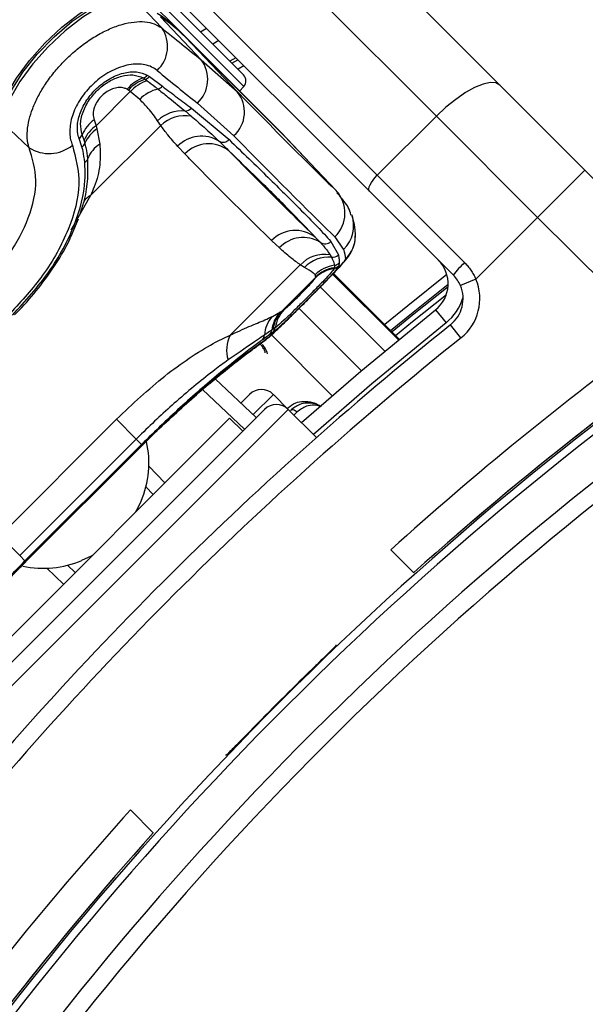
# Model space of a CAD drawing. Header units: millimetres. Extents: x 20 to 22981, y 40 to 19992.
# Tile 68 of 120: x 6656 to 6723, y 14752 to 14869. Entities that reach past the tile are written whole.
import ezdxf

# ---------------------------------------------------------------- set-up
doc = ezdxf.new("R2010")
doc.units = ezdxf.units.MM
doc.header["$LTSCALE"] = 2
doc.layers.add('COMPONENT_GEOMETRY', color=7, linetype='Continuous')
doc.styles.add('SLDTEXTSTYLE0', font='TXT', dxfattribs={"width": 0.75})
doc.dimstyles.new('SLDDIMSTYLE0', dxfattribs={"dimtxt": 100, "dimasz": 6.604, "dimexe": 0, "dimexo": 0.0625, "dimgap": 25, "dimtad": 0, "dimtih": 1, "dimtoh": 1, "dimdec": 0, "dimrnd": 1e-09, "dimzin": 12, "dimdsep": 46, "dimtxsty": 'SLDTEXTSTYLE0', "dimsah": 1, "dimcen": 0.09, "dimadec": 0, "dimazin": 3, "dimtfac": 1, "dimtdec": 0, "dimtofl": 0, "dimtmove": 0, "dimatfit": 3, "dimfxl": 1, "dimfrac": 2, "dimtolj": 1, "dimtzin": 12, "dimarcsym": 0})

# ---------------------------------------------------------------- blocks, each defined once
blk = doc.blocks.new('_D_3')
at = {"layer": 'COMPONENT_GEOMETRY', "color": 7}
for p, q in [((7626.61, 16889.95), (7596.14, 16889.95)), ((7596.14, 16889.95), (7596.14, 16731.2)), ((7993.13, 16889.95), (8023.6, 16889.95)), ((8023.6, 16889.95), (8023.6, 16731.2)), ((6620.49, 11970.81), (6620.49, 16752.27)), ((6938.09, 11970.81), (6938.09, 16752.27)), ((6620.49, 16745.92), (6938.09, 16745.92)), ((6938.09, 16745.92), (7543.59, 16745.92)), ((7596.14, 16731.2), (7626.61, 16731.2)), ((8023.6, 16731.2), (7993.13, 16731.2))]:
    blk.add_line(p, q, dxfattribs=at)
for points in [[(6620.49, 16745.92), (6627.09, 16744.91), (6627.09, 16746.94)], [(6938.09, 16745.92), (6931.49, 16746.94), (6931.49, 16744.91)]]:
    blk.add_solid(points, dxfattribs=at)
at = {"layer": 'COMPONENT_GEOMETRY', "color": 7, "char_height": 100, "attachment_point": 1, "style": 'SLDTEXTSTYLE0'}
for s, insert in [('6.25in', (7626.61, 16860.11)), ('159mm', (7574.04, 16710.49))]:
    blk.add_mtext(s, dxfattribs=dict(at, insert=insert))

msp = doc.modelspace()

# ---------------------------------------------------------------- linework, layer by layer
at = {"color": 7, "linetype": 'Continuous', "lineweight": 25}
for p, q in [((6675.26, 14867.56), (6396.44, 15146.37)), ((6653.25, 14921.38), (6713.22, 14861.41)), ((6705.63, 14857.69), (6645.66, 14917.66)), ((6638.59, 14910.59), (6698.56, 14850.62)), ((6697.63, 14848.72), (6637.66, 14908.69)), ((6682.59, 14862.63), (6668.5, 14876.72)), ((6672.82, 14868.24), (6669.72, 14871.51)), ((6677.53, 14864.43), (6672.68, 14869.56)), ((6677.45, 14867.77), (6678.16, 14868.19)), ((6675.26, 14867.56), (6687.05, 14855.77)), ((6687.43, 14855.36), (6675.64, 14867.15)), ((6675.65, 14867.14), (6675.64, 14867.15)), ((6681.85, 14860.59), (6675.65, 14867.14)), ((6687.44, 14855.34), (6675.65, 14867.14)), ((6679.62, 14866.73), (6678.91, 14866.31)), ((6677.53, 14864.43), (6681.85, 14860.59)), ((6681.67, 14864.68), (6680.96, 14864.26)), ((6670.84, 14862.1), (6671.08, 14861.92)), ((6671.09, 14862.6), (6671.34, 14862.43)), ((6671.34, 14862.43), (6672.89, 14861.26)), ((6664.99, 14856.55), (6669.06, 14860.62)), ((6669.06, 14860.62), (6668.83, 14860.8)), ((6670.18, 14859.69), (6669.06, 14860.62)), ((6682.12, 14860.69), (6682.63, 14861.25)), ((6713.22, 14861.41), (6723.38, 14851.25)), ((6675.61, 14858.31), (6676.35, 14857.68)), ((6676.37, 14858.66), (6680.86, 14854.89)), ((6681.43, 14855.35), (6677.08, 14859.24)), ((6664.74, 14857.26), (6664.99, 14856.55)), ((6672.69, 14856.59), (6672.32, 14857.14)), ((6698.56, 14850.62), (6705.63, 14857.69)), ((6717.72, 14845.59), (6705.63, 14857.69)), ((6656.97, 14853.92), (6653.97, 14856.77)), ((6672.69, 14856.59), (6664.3, 14848.2)), ((6664.99, 14856.55), (6665.08, 14856.18)), ((6665.08, 14856.18), (6665.42, 14854.35)), ((6663.28, 14854.03), (6662.95, 14855.03)), ((6663.54, 14854.81), (6663.31, 14855.47)), ((6663.65, 14854.45), (6663.54, 14854.81)), ((6687.44, 14855.34), (6687.43, 14855.36)), ((6693.64, 14848.79), (6687.44, 14855.34)), ((6694, 14848.42), (6687.81, 14854.97)), ((6675.58, 14853.17), (6674.72, 14854.08)), ((6723.38, 14851.25), (6717.72, 14845.59)), ((6723.38, 14851.25), (6737.84, 14836.79)), ((6698.56, 14850.62), (6708.99, 14840.18)), ((6707.65, 14838.7), (6697.63, 14848.72)), ((6662.19, 14843.83), (6662.86, 14845.42)), ((6710.34, 14838.21), (6717.72, 14845.59)), ((6731.74, 14831.58), (6717.72, 14845.59)), ((6694.55, 14841.77), (6693.52, 14843.26)), ((6686.87, 14841.94), (6685.95, 14842.8)), ((6693.02, 14842.72), (6693.92, 14841.1)), ((6692.92, 14841.11), (6693.09, 14840.82)), ((6680.98, 14831.51), (6689.37, 14839.91)), ((6689.87, 14839.6), (6689.37, 14839.91)), ((6693.42, 14839.52), (6693.4, 14839.47)), ((6693.43, 14839.57), (6693.42, 14839.52)), ((6693.97, 14839.8), (6693.95, 14839.74)), ((6694.01, 14840.14), (6693.97, 14839.8)), ((6691.22, 14838.46), (6687.15, 14834.39)), ((6691.22, 14838.46), (6691.15, 14838.72)), ((6691.2, 14838.38), (6691.21, 14838.41)), ((6691.21, 14838.41), (6691.22, 14838.46)), ((6701.2, 14831.02), (6693.33, 14838.89)), ((6710.34, 14838.21), (6708.5, 14837.43)), ((6686.03, 14833.75), (6686.99, 14834.28)), ((6686.99, 14834.28), (6687.15, 14834.39)), ((6687.15, 14834.39), (6687.43, 14834.57)), ((6705.53, 14834.53), (6706.78, 14832.97)), ((6686.38, 14832.4), (6686.13, 14832.23)), ((6708.56, 14831.19), (6707.32, 14832.75)), ((6686.12, 14831.86), (6685.73, 14831.59)), ((6686.13, 14832.23), (6685.98, 14832.12)), ((6679.21, 14826.3), (6684.11, 14821.65)), ((6682.28, 14823.39), (6683.32, 14824.42)), ((6687.93, 14822.64), (6686.15, 14824.42)), ((6685.1, 14822.64), (6652.29, 14789.83)), ((6691.3, 14819.27), (6687.93, 14822.64)), ((6653.35, 14794), (6680.93, 14821.58)), ((6653.47, 14807.53), (6667.4, 14821.46)), ((6667.4, 14821.46), (6669.77, 14819.08)), ((6682.49, 14820.02), (6680.93, 14821.58)), ((6669.77, 14819.08), (6655.85, 14805.16)), ((6670.4, 14818.45), (6656.48, 14804.53)), ((6656.55, 14804.46), (6670.47, 14818.38)), ((6656.58, 14804.43), (6670.5, 14818.35)), ((6670.4, 14818.45), (6669.77, 14819.08)), ((6670.51, 14818.35), (6671.08, 14818.92)), ((6671.8, 14812.44), (6670.92, 14813.37)), ((6653.47, 14807.53), (6655.85, 14805.16)), ((6700.18, 14805.86), (6702.94, 14803.1)), ((6656.48, 14804.53), (6655.85, 14805.16)), ((6656.4, 14804.23), (6656.58, 14804.42)), ((6656.57, 14804.43), (6656.55, 14804.46)), ((6661.56, 14804.01), (6662.49, 14803.13)), ((6693.62, 14794.48), (6693.62, 14794.41)), ((6680.52, 14781.31), (6680.45, 14781.31)), ((6671.83, 14771.99), (6669.07, 14774.75))]:
    msp.add_line(p, q, dxfattribs=at)
at = {"color": 8, "linetype": 'Continuous', "lineweight": 25}
for p, q in [((6667.83, 14876.05), (6682.63, 14861.25)), ((6681.67, 14864.68), (6680.96, 14864.26)), ((6681.2, 14864.02), (6681.91, 14864.44)), ((6682.64, 14863.7), (6681.93, 14863.29)), ((6664.3, 14848.2), (6661.96, 14844.04)), ((6693.64, 14848.79), (6693.79, 14848.58)), ((6693.23, 14838.79), (6701.09, 14830.93)), ((6701.2, 14831.02), (6693.33, 14838.89)), ((6699.46, 14829.58), (6691.76, 14837.28)), ((6696.68, 14827.25), (6689.21, 14834.72)), ((6693.19, 14824.27), (6685.92, 14831.54)), ((6682.72, 14820.25), (6677.69, 14825.01)), ((6686.15, 14824.42), (6683.73, 14822.01)), ((6687.93, 14822.64), (6652.29, 14787)), ((6688.97, 14822.31), (6688.61, 14821.95)), ((6670.5, 14818.36), (6670.47, 14818.38)), ((6671.28, 14815.86), (6673.19, 14813.84)), ((6661.09, 14801.74), (6659.07, 14803.65))]:
    msp.add_line(p, q, dxfattribs=at)
at = {"color": 7, "linetype": 'Continuous', "lineweight": 25, "flags": 128}
for points in [[(6653.54, 14857.17), (6653.67, 14858.55), (6654.32, 14860.28), (6655.46, 14862.25), (6657, 14864.34), (6658.84, 14866.4), (6660.88, 14868.31), (6662.97, 14869.93), (6664.99, 14871.18), (6666.79, 14871.95), (6668.27, 14872.21), (6669.32, 14871.93)], [(6669.72, 14871.51), (6668.67, 14871.79), (6667.19, 14871.53), (6665.39, 14870.76), (6663.38, 14869.52), (6661.29, 14867.89), (6659.26, 14865.99), (6657.41, 14863.93), (6655.87, 14861.84), (6654.74, 14859.87), (6654.09, 14858.14), (6653.97, 14856.77)], [(6653.99, 14857.66), (6654.16, 14859), (6654.92, 14860.84), (6656.21, 14862.93), (6657.93, 14865.11), (6659.95, 14867.19), (6662.12, 14869.03), (6664.25, 14870.47), (6666.19, 14871.4), (6667.55, 14871.73)], [(6713.22, 14861.41), (6712.74, 14861.68), (6712.05, 14861.72), (6711.2, 14861.53), (6710.2, 14861.12), (6709.1, 14860.5), (6707.94, 14859.7), (6706.77, 14858.75), (6705.63, 14857.69)], [(6687.61, 14855.18), (6687.38, 14855.42), (6687.05, 14855.77)], [(6687.81, 14854.97), (6687.78, 14855), (6687.44, 14855.34)], [(6697.63, 14848.72), (6697.56, 14848.84), (6697.55, 14849.01), (6697.6, 14849.22), (6697.7, 14849.47), (6697.86, 14849.75), (6698.06, 14850.04), (6698.29, 14850.33), (6698.56, 14850.62)], [(6700.16, 14832.06), (6702.84, 14834.25), (6707.03, 14837.61)], [(6689.52, 14821.05), (6696.62, 14827.2), (6705.53, 14834.53)], [(6669.72, 14810.37), (6669.8, 14810.51), (6670.34, 14811.66)], [(6663.27, 14804.59), (6664.42, 14805.13), (6664.56, 14805.21)]]:
    msp.add_lwpolyline(points, dxfattribs=at)
at = {"color": 8, "linetype": 'Continuous', "lineweight": 25, "flags": 128}
for points in [[(6706.88, 14838.76), (6702.21, 14835.03), (6699.45, 14832.77)], [(6707.02, 14837.28), (6702.77, 14833.88), (6700.34, 14831.89)], [(6700.76, 14831.47), (6702.78, 14833.13), (6706.83, 14836.38)], [(6706.78, 14832.97), (6697.91, 14825.68), (6690.93, 14819.64)], [(6684.72, 14830.56), (6684.76, 14830.59), (6685.3, 14831.05)]]:
    msp.add_lwpolyline(points, dxfattribs=at)
at = {"color": 7, "linetype": 'Continuous', "lineweight": 25}
for centre, radius, start, end in [((6779.29, 14695.64), 320, 330.2321, 119.7707), ((6779.29, 14695.64), 317, 329.9272, 120.0788), ((6779.29, 14695.64), 198, 335.8585, 114.1415), ((6779.29, 14695.64), 195.2, 336.1724, 113.8276), ((6661.85, 14854.13), 18.97, 45.042, 56.6339), ((6662.25, 14853.71), 18.97, 45.042, 56.6339), ((6669.65, 14866.01), 3.87, 312.3837, 35.1453), ((6674.41, 14862.09), 3.9, 313.1746, 36.9711), ((6672.06, 14858.16), 4.35, 109.4842, 140.959), ((6672.2, 14857.79), 4.52, 107.4734, 138.2668), ((6672.43, 14857.62), 4.51, 107.3842, 138.2505), ((6670.24, 14863.28), 1.09, 289.7378, 321.2283), ((6670.5, 14863.18), 1.13, 287.6559, 318.4439), ((6681.88, 14861.92), 1, 318, 45), ((6673.4, 14856.57), 4.48, 103.337, 135.9297), ((6672.06, 14862), 1.11, 285.9096, 318.3786), ((6678.92, 14858.19), 3.78, 311.4596, 39.3628), ((6675.25, 14854.1), 4.22, 85.2088, 133.9577), ((6675.59, 14859.33), 1.03, 270.7715, 318.8585), ((6667.09, 14853.92), 4.08, 125.1342, 157.7107), ((6675.58, 14853.59), 4.16, 79.2924, 133.9649), ((6667.17, 14853.27), 3.94, 123.5896, 156.8893), ((6667.22, 14852.94), 3.88, 123.4409, 157.0494), ((6662.37, 14855.86), 1.02, 304.7158, 337.3613), ((6677.57, 14851.31), 3.98, 58.2535, 135.762), ((6680.14, 14855.54), 0.97, 240.9636, 317.8922), ((6659.35, 14857.65), 4.43, 237.5362, 309.0591), ((6662.77, 14854.84), 0.961, 302.2259, 336.1259), ((6667.33, 14851.35), 3.56, 122.4109, 159.2902), ((6678.42, 14850.47), 3.92, 52.0215, 136.4296), ((6663.23, 14852.94), 0.842, 297.4249, 336.2664), ((6690.73, 14846.09), 3.97, 314.5388, 42.9507), ((6688.78, 14840.12), 3.91, 52.0132, 136.5911), ((6689.71, 14839.27), 3.91, 58.2848, 136.7628), ((6691.98, 14843.45), 3.98, 314.7854, 358.7091), ((6692.32, 14843.42), 0.998, 236.7781, 315.2637), ((6692.27, 14837.22), 3.95, 80.4167, 137.1186), ((6692.76, 14836.86), 3.98, 85.242, 136.5395), ((6693.21, 14841.83), 1.01, 262.8138, 314.389), ((6693.99, 14835.87), 4.03, 97.8646, 134.8931), ((6693.97, 14835.55), 3.96, 98.3162, 134.438), ((6694.03, 14835.57), 4, 98.7216, 134.7122), ((6694.03, 14835.62), 4, 98.7009, 134.6983), ((6693.26, 14840.44), 0.987, 278.2533, 314.4573), ((6693.27, 14840.51), 0.999, 278.6905, 314.7114), ((6693.31, 14840.85), 1, 277.2954, 314.613), ((6703.03, 14837.66), 4, 308.6435, 45), ((6716.23, 14832.24), 10.74, 132.3377, 143.0339), ((6969.78, 14505.15), 399.78, 123.6328, 146.3672), ((6969.78, 14505.15), 398.86, 123.6328, 146.3672), ((6969.78, 14505.15), 400, 123.6328, 131.8471), ((6704.82, 14835.87), 4, 308.6435, 22.9583), ((6969.78, 14505.15), 400, 123.6328, 130.8526), ((6704.82, 14835.87), 6, 308.6435, 22.9583), ((6969.78, 14505.15), 394.42, 123.6328, 146.3672), ((6688.87, 14831.24), 3.8, 138.5894, 175.7205), ((6689.73, 14831.68), 3.78, 136.6027, 173.2445), ((6689.88, 14831.77), 3.78, 136.2829, 173.0911), ((6690.19, 14831.9), 3.84, 135.9598, 172.5197), ((6967.1, 14507.83), 416, 128.6435, 141.3565), ((6685.43, 14832.53), 0.955, 315.8921, 352.6458), ((6969.78, 14505.15), 392.33, 123.6328, 146.3672), ((6967.1, 14507.83), 414, 128.6435, 141.3565), ((6684.71, 14829.73), 4.14, 154.4521, 196.6868), ((6684.21, 14831.55), 0.878, 317.6023, 358.0507), ((6685.05, 14832.23), 0.93, 316.3784, 353.6821), ((6970.89, 14505.97), 404, 126.2964, 132.0724), ((6684.73, 14823.01), 2, 45, 135), ((6686.52, 14821.22), 2, 45, 135), ((6659.75, 14816.22), 11.53, 336.7056, 12.7686), ((6658.71, 14815.18), 11.54, 257.5791, 293.2874), ((6969.78, 14505.15), 399.86, 134.2454, 135.7546), ((6968.96, 14504.04), 404, 137.9276, 143.7036), ((6969.78, 14505.15), 400, 138.1529, 146.3672), ((6969.78, 14505.15), 400, 139.1474, 146.3672)]:
    msp.add_arc(centre, radius, start, end, dxfattribs=at)
at = {"color": 8, "linetype": 'Continuous', "lineweight": 25}
for centre, radius, start, end in [((6779.29, 14695.64), 195.2, 336.1724, 113.8276), ((6779.29, 14695.64), 194.87, 336.2097, 113.7903), ((6779.29, 14695.64), 193.87, 336.3244, 113.6756), ((6665.38, 14846.14), 2.33, 117.7642, 143.7761), ((6691.78, 14844.6), 3.96, 314.4075, 18.8124), ((6703.03, 14837.66), 6, 308.6435, 344.4516)]:
    msp.add_arc(centre, radius, start, end, dxfattribs=at)
at = {"color": 7, "linetype": 'Continuous', "lineweight": 25}
for centre, major_axis, ratio, start_param, end_param in [((6588.43, 14962.73), (-111.49, 111.67), 0.074687, 2.50075, 2.567621), ((6585.61, 14959.91), (-114.32, 114.5), 0.072841, 2.500747, 2.567618), ((6587.02, 14961.19), (-108.84, 114.33), 0.008938, 2.637931, 2.948591), ((6584.12, 14958.43), (-111.66, 117.16), 0.008717, 2.63792, 2.948581), ((6585.61, 14959.91), (-108.98, 119.84), 0.055229, 3.200417, 3.267288)]:
    msp.add_ellipse(centre, major_axis=major_axis, ratio=ratio, start_param=start_param, end_param=end_param, dxfattribs=at)
for points, knots in [([(6656.97, 14853.92), (6656.93, 14854.06), (6656.85, 14854.33), (6656.74, 14854.99), (6656.73, 14855.94), (6656.94, 14857.23), (6657.37, 14858.6), (6657.99, 14859.98), (6658.8, 14861.37), (6659.78, 14862.73), (6660.92, 14864.05), (6662.2, 14865.28), (6663.6, 14866.41), (6665.08, 14867.38), (6666.61, 14868.16), (6668.11, 14868.7), (6669.54, 14868.99), (6670.82, 14869.01), (6671.96, 14868.78), (6672.53, 14868.42), (6672.82, 14868.24)], [0, 0, 0, 0, 0.0247852, 0.049686, 0.1077646, 0.1674123, 0.2231883, 0.280405, 0.3352806, 0.3915867, 0.4475674, 0.5051073, 0.5637449, 0.6241651, 0.68539, 0.7485713, 0.8105971, 0.8745656, 0.9363474, 1, 1, 1, 1]), ([(6672.26, 14863.15), (6672.05, 14863.3), (6671.63, 14863.6), (6670.82, 14863.85), (6669.91, 14863.94), (6668.93, 14863.85), (6667.9, 14863.58), (6666.88, 14863.16), (6665.89, 14862.58), (6664.98, 14861.89), (6664.16, 14861.1), (6663.45, 14860.26), (6662.86, 14859.36), (6662.39, 14858.44), (6662.05, 14857.5), (6661.86, 14856.57), (6661.81, 14855.67), (6661.89, 14854.99), (6662.02, 14854.52), (6662.1, 14854.32), (6662.14, 14854.22)], [0, 0, 0, 0, 0.063269, 0.128272, 0.191167, 0.255909, 0.316887, 0.379836, 0.437286, 0.496647, 0.551217, 0.607511, 0.661445, 0.716934, 0.772639, 0.829832, 0.888774, 0.949243, 0.974567, 1, 1, 1, 1]), ([(6662.95, 14855.03), (6662.93, 14855.1), (6662.76, 14855.56), (6662.67, 14856.57), (6663.02, 14858.11), (6663.82, 14859.65), (6665.02, 14861.07), (6666.56, 14862.23), (6668.25, 14862.92), (6669.88, 14863.09), (6670.68, 14862.77), (6671.09, 14862.6)], [0, 0, 0, 0, 0.021466, 0.146972, 0.265052, 0.37829, 0.491889, 0.612335, 0.742127, 0.871039, 1, 1, 1, 1]), ([(6663.31, 14855.47), (6663.21, 14855.9), (6663.01, 14856.75), (6663.39, 14858.33), (6664.23, 14859.84), (6665.39, 14861.09), (6666.71, 14862), (6668.08, 14862.54), (6669.48, 14862.71), (6670.21, 14862.41), (6670.61, 14862.26)], [0, 0, 0, 0, 0.136771, 0.2738047, 0.4000895, 0.5164073, 0.628045, 0.7408361, 0.8609888, 1, 1, 1, 1]), ([(6670.61, 14862.26), (6670.65, 14862.23), (6670.73, 14862.18), (6670.8, 14862.13), (6670.84, 14862.1)], [0, 0, 0, 0, 0.5024195, 1, 1, 1, 1]), ([(6671.08, 14861.92), (6671.39, 14861.68), (6671.83, 14861.35), (6672.25, 14861.02), (6672.37, 14860.93)], [0, 0, 0, 0, 0.722931, 1, 1, 1, 1]), ([(6668.68, 14860.9), (6668.57, 14860.95), (6668.26, 14861.1), (6667.67, 14861.14), (6666.95, 14860.98), (6666.28, 14860.65), (6665.64, 14860.16), (6665.11, 14859.51), (6664.73, 14858.73), (6664.57, 14857.93), (6664.68, 14857.48), (6664.74, 14857.26)], [0, 0, 0, 0, 0.077485, 0.206091, 0.317362, 0.415605, 0.514532, 0.624244, 0.732937, 0.867116, 1, 1, 1, 1]), ([(6668.83, 14860.8), (6668.8, 14860.82), (6668.75, 14860.85), (6668.7, 14860.88), (6668.68, 14860.9)], [0, 0, 0, 0, 0.503349, 1, 1, 1, 1]), ([(6672.37, 14860.93), (6672.83, 14860.56), (6673.96, 14859.66), (6674.99, 14858.81), (6675.61, 14858.31)], [0, 0, 0, 0, 0.4033814, 1, 1, 1, 1]), ([(6672.89, 14861.26), (6673.49, 14860.81), (6674.67, 14859.92), (6675.8, 14859.08), (6676.37, 14858.66)], [0, 0, 0, 0, 0.499862, 1, 1, 1, 1]), ([(6672.32, 14857.14), (6671.99, 14857.62), (6671.42, 14858.43), (6670.54, 14859.33), (6670.18, 14859.69)], [0, 0, 0, 0, 0.598892, 1, 1, 1, 1]), ([(6676.35, 14857.68), (6676.86, 14857.25), (6678.04, 14856.25), (6679.08, 14855.25), (6679.67, 14854.69)], [0, 0, 0, 0, 0.437506, 1, 1, 1, 1]), ([(6674.72, 14854.08), (6674.32, 14854.53), (6673.61, 14855.33), (6672.97, 14856.2), (6672.69, 14856.59)], [0, 0, 0, 0, 0.558599, 1, 1, 1, 1]), ([(6680.86, 14854.89), (6682.47, 14853.33), (6685.69, 14850.22), (6689.04, 14846.89), (6691.5, 14844.38), (6692.51, 14843.28), (6693.02, 14842.72)], [0, 0, 0, 0, 0.287942, 0.575885, 0.787474, 1, 1, 1, 1]), ([(6651.43, 14837.42), (6652.52, 14838.62), (6654.82, 14841.18), (6657.13, 14845.61), (6658.14, 14850.14), (6657.36, 14852.66), (6656.97, 14853.92)], [0, 0, 0, 0, 0.223488, 0.476086, 0.737075, 1, 1, 1, 1]), ([(6662.14, 14854.22), (6662.54, 14852.72), (6663.35, 14849.74), (6661.93, 14844.24), (6658.98, 14838.79), (6656.09, 14835.61), (6654.74, 14834.12)], [0, 0, 0, 0, 0.263204, 0.524727, 0.777185, 1, 1, 1, 1]), ([(6663.62, 14852.2), (6663.56, 14852.64), (6663.48, 14853.27), (6663.33, 14853.86), (6663.28, 14854.03)], [0, 0, 0, 0, 0.714143, 1, 1, 1, 1]), ([(6664, 14852.61), (6663.94, 14853.04), (6663.86, 14853.67), (6663.7, 14854.27), (6663.65, 14854.45)], [0, 0, 0, 0, 0.696668, 1, 1, 1, 1]), ([(6665.42, 14854.35), (6665.46, 14853.53), (6665.54, 14851.85), (6665.01, 14849.79), (6664.45, 14848.54), (6664.3, 14848.2)], [0, 0, 0, 0, 0.413547, 0.837804, 1, 1, 1, 1]), ([(6679.67, 14854.69), (6679.88, 14854.48), (6680.28, 14854.09), (6680.66, 14853.72), (6680.83, 14853.55)], [0, 0, 0, 0, 0.550084, 1, 1, 1, 1]), ([(6691.19, 14843.2), (6690.19, 14844.24), (6688.39, 14846.14), (6684.69, 14849.82), (6681.99, 14852.43), (6680.83, 14853.55)], [0, 0, 0, 0, 0.411197, 0.74781, 1, 1, 1, 1]), ([(6680.83, 14853.55), (6681.08, 14853.3), (6682.48, 14851.87), (6685.05, 14849.28), (6688.25, 14846.08), (6690.31, 14844.06), (6691.19, 14843.2)], [0, 0, 0, 0, 0.072703, 0.409757, 0.746813, 1, 1, 1, 1]), ([(6663.12, 14846.17), (6663.29, 14846.68), (6664.04, 14848.93), (6664.02, 14851), (6664, 14852.61)], [0, 0, 0, 0, 0.222458, 1, 1, 1, 1]), ([(6685.95, 14842.8), (6685.07, 14843.67), (6683.01, 14845.69), (6679.8, 14848.89), (6677.23, 14851.48), (6675.83, 14852.91), (6675.58, 14853.17)], [0, 0, 0, 0, 0.253188, 0.590242, 0.927296, 1, 1, 1, 1]), ([(6654.98, 14833.88), (6656.52, 14835.59), (6659.61, 14839.01), (6662.63, 14844.71), (6663.76, 14849.14), (6663.65, 14851.48), (6663.62, 14852.2)], [0, 0, 0, 0, 0.2874244, 0.5757206, 0.870977, 1, 1, 1, 1]), ([(6695.42, 14845.86), (6695.42, 14845.87), (6695.3, 14846.51), (6694.7, 14847.45), (6694.04, 14848.2), (6693.74, 14848.53)], [0, 0, 0, 0, 0.010791, 0.558542, 1, 1, 1, 1]), ([(6695.96, 14843.34), (6695.95, 14843.59), (6695.94, 14844.34), (6695.77, 14845.11), (6695.6, 14845.65), (6695.55, 14845.82)], [0, 0, 0, 0, 0.252622, 0.769726, 1, 1, 1, 1]), ([(6655.21, 14833.92), (6655.41, 14834.12), (6656.43, 14835.13), (6658.17, 14837.16), (6660.2, 14840.01), (6661.57, 14842.29), (6662.08, 14843.55), (6662.19, 14843.83)], [0, 0, 0, 0, 0.064531, 0.339586, 0.628569, 0.91851, 1, 1, 1, 1]), ([(6689.98, 14835.48), (6690.03, 14835.54), (6690.57, 14836.07), (6691.61, 14837.12), (6692.92, 14838.45), (6694.04, 14839.62), (6694.76, 14840.45), (6695.31, 14841.15), (6695.75, 14842.09), (6695.98, 14842.83), (6695.93, 14843.29), (6695.92, 14843.38)], [0, 0, 0, 0, 0.019489, 0.18052, 0.341758, 0.509074, 0.6918, 0.81673, 0.891072, 0.976876, 1, 1, 1, 1]), ([(6691.19, 14843.2), (6691.3, 14843.08), (6691.5, 14842.87), (6691.68, 14842.68), (6691.77, 14842.59)], [0, 0, 0, 0, 0.550084, 1, 1, 1, 1]), ([(6689.37, 14839.91), (6688.99, 14840.19), (6688.11, 14840.83), (6687.31, 14841.54), (6686.87, 14841.94)], [0, 0, 0, 0, 0.441401, 1, 1, 1, 1]), ([(6691.77, 14842.59), (6692.02, 14842.31), (6692.47, 14841.81), (6692.79, 14841.33), (6692.92, 14841.11)], [0, 0, 0, 0, 0.562494, 1, 1, 1, 1]), ([(6690.47, 14835.98), (6690.96, 14836.47), (6691.97, 14837.48), (6693.28, 14838.82), (6694.28, 14839.9), (6694.73, 14840.46), (6694.77, 14840.59), (6694.78, 14840.63)], [0, 0, 0, 0, 0.205185, 0.42219, 0.649845, 0.891012, 1, 1, 1, 1]), ([(6693.09, 14840.82), (6693.2, 14840.59), (6693.38, 14840.23), (6693.42, 14839.95), (6693.44, 14839.86)], [0, 0, 0, 0, 0.665988, 1, 1, 1, 1]), ([(6693.92, 14841.1), (6693.95, 14840.93), (6694.02, 14840.58), (6694.01, 14840.28), (6694.01, 14840.14)], [0, 0, 0, 0, 0.499862, 1, 1, 1, 1]), ([(6693.95, 14839.74), (6693.85, 14839.6), (6693.66, 14839.32), (6692.81, 14838.39), (6691.64, 14837.17), (6690.29, 14835.82), (6688.97, 14834.51), (6687.79, 14833.35), (6686.82, 14832.43), (6686.32, 14832.01), (6686.15, 14831.88), (6686.12, 14831.86)], [0, 0, 0, 0, 0.128772, 0.257506, 0.386957, 0.507462, 0.621373, 0.734927, 0.852016, 0.977201, 1, 1, 1, 1]), ([(6693.4, 14839.47), (6693.3, 14839.33), (6693.11, 14839.04), (6692.25, 14838.11), (6691.12, 14836.95), (6689.91, 14835.73), (6688.76, 14834.59), (6687.74, 14833.6), (6686.87, 14832.79), (6686.55, 14832.54), (6686.38, 14832.4)], [0, 0, 0, 0, 0.14005, 0.280395, 0.409802, 0.528506, 0.640305, 0.752924, 0.870839, 1, 1, 1, 1]), ([(6691.15, 14838.72), (6691.07, 14838.8), (6690.83, 14839.04), (6690.25, 14839.37), (6689.87, 14839.6)], [0, 0, 0, 0, 0.331963, 1, 1, 1, 1]), ([(6693.44, 14839.86), (6693.44, 14839.79), (6693.45, 14839.69), (6693.43, 14839.6), (6693.43, 14839.57)], [0, 0, 0, 0, 0.722931, 1, 1, 1, 1]), ([(6708.99, 14840.18), (6709.06, 14840.11), (6709.27, 14839.9), (6709.58, 14839.52), (6709.92, 14839.03), (6710.17, 14838.58), (6710.3, 14838.31), (6710.34, 14838.21)], [0, 0, 0, 0, 0.122193, 0.36779, 0.617695, 0.872055, 1, 1, 1, 1]), ([(6687.43, 14834.57), (6687.47, 14834.6), (6687.58, 14834.68), (6687.89, 14834.95), (6688.36, 14835.38), (6688.88, 14835.88), (6689.47, 14836.47), (6690.07, 14837.08), (6690.63, 14837.67), (6691.05, 14838.15), (6691.15, 14838.3), (6691.2, 14838.38)], [0, 0, 0, 0, 0.061845, 0.1849, 0.290127, 0.388407, 0.48934, 0.604425, 0.718225, 0.859767, 1, 1, 1, 1]), ([(6708.5, 14837.43), (6708.39, 14837.66), (6708.17, 14838.13), (6707.82, 14838.51), (6707.65, 14838.7)], [0, 0, 0, 0, 0.490392, 1, 1, 1, 1]), ([(6684.72, 14830.56), (6684.73, 14830.57), (6684.96, 14830.71), (6685.36, 14831.05), (6686.13, 14831.71), (6687.25, 14832.78), (6688.58, 14834.08), (6689.54, 14835.04), (6689.98, 14835.48)], [0, 0, 0, 0, 0.006151, 0.126783, 0.343161, 0.567957, 0.803808, 1, 1, 1, 1]), ([(6680.98, 14831.51), (6681.76, 14831.87), (6683.34, 14832.59), (6684.95, 14833.24), (6685.74, 14833.61), (6686.03, 14833.75)], [0, 0, 0, 0, 0.379006, 0.768783, 1, 1, 1, 1]), ([(6667.4, 14821.46), (6669.32, 14823.27), (6672.2, 14825.97), (6676.13, 14828.82), (6678.77, 14830.47), (6680.32, 14831.2), (6680.98, 14831.51)], [0, 0, 0, 0, 0.419372, 0.626845, 0.841167, 1, 1, 1, 1]), ([(6685.09, 14831.52), (6684.82, 14831.34), (6683.72, 14830.6), (6682.03, 14829.43), (6680.75, 14828.54)], [0, 0, 0, 0, 0.238761, 1, 1, 1, 1]), ([(6685.73, 14831.59), (6685.54, 14831.45), (6685.27, 14831.26), (6684.95, 14831.02), (6684.86, 14830.96)], [0, 0, 0, 0, 0.71409, 1, 1, 1, 1]), ([(6685.98, 14832.12), (6685.79, 14832), (6685.52, 14831.81), (6685.19, 14831.59), (6685.09, 14831.52)], [0, 0, 0, 0, 0.696657, 1, 1, 1, 1]), ([(6684.86, 14830.96), (6684.47, 14830.67), (6683.18, 14829.71), (6680.07, 14827.27), (6675.36, 14823.26), (6672.06, 14820.05), (6670.4, 14818.45)], [0, 0, 0, 0, 0.129083, 0.424338, 0.712561, 1, 1, 1, 1]), ([(6670.47, 14818.38), (6672.07, 14819.93), (6675.27, 14823.04), (6679.77, 14826.87), (6683.45, 14829.76), (6684.68, 14830.61), (6685.3, 14831.05)], [0, 0, 0, 0, 0.246039, 0.493344, 0.74369, 1, 1, 1, 1]), ([(6671.08, 14818.92), (6671.34, 14819.18), (6672.41, 14820.25), (6674.32, 14822.03), (6676.71, 14824.18), (6678.95, 14826.1), (6680.95, 14827.73), (6682.64, 14829.05), (6683.98, 14830.04), (6684.48, 14830.39), (6684.72, 14830.56)], [0, 0, 0, 0, 0.0433352, 0.1779687, 0.3131993, 0.4485094, 0.5851875, 0.722529, 0.8611928, 1, 1, 1, 1]), ([(6685.46, 14829.28), (6685.38, 14829.51), (6685.25, 14829.9), (6684.96, 14830.23), (6684.83, 14830.37)], [0, 0, 0, 0, 0.582959, 1, 1, 1, 1]), ([(6680.75, 14828.54), (6680.23, 14828.16), (6678.35, 14826.79), (6674.81, 14823.88), (6671.56, 14820.86), (6669.99, 14819.29), (6669.77, 14819.08)], [0, 0, 0, 0, 0.159037, 0.579884, 0.943274, 1, 1, 1, 1]), ([(6691.88, 14822.96), (6691.86, 14822.98), (6691.62, 14823.16), (6691.01, 14823.35), (6690.16, 14823.44), (6689.12, 14823.23), (6688.54, 14822.78), (6688.19, 14822.51)], [0, 0, 0, 0, 0.019593, 0.174111, 0.402339, 0.637038, 1, 1, 1, 1]), ([(6688.97, 14822.31), (6688.9, 14822.37), (6688.76, 14822.49), (6688.52, 14822.58), (6688.32, 14822.57), (6688.23, 14822.53), (6688.19, 14822.51)], [0, 0, 0, 0, 0.279636, 0.559272, 0.838908, 1, 1, 1, 1]), ([(6656.55, 14804.46), (6655, 14802.86), (6651.89, 14799.66), (6648.06, 14795.16), (6645.17, 14791.48), (6644.32, 14790.25), (6643.88, 14789.63)], [0, 0, 0, 0, 0.246039, 0.493344, 0.74369, 1, 1, 1, 1]), ([(6643.97, 14790.07), (6644.26, 14790.46), (6645.22, 14791.75), (6647.66, 14794.86), (6651.67, 14799.57), (6654.88, 14802.87), (6656.48, 14804.53)], [0, 0, 0, 0, 0.129083, 0.424338, 0.712561, 1, 1, 1, 1]), ([(6644.39, 14790.23), (6644.41, 14790.27), (6644.53, 14790.44), (6645.01, 14791.12), (6645.92, 14792.35), (6647.26, 14794.05), (6648.91, 14796.08), (6650.85, 14798.35), (6653.02, 14800.75), (6654.9, 14802.75), (6656.05, 14803.89), (6656.4, 14804.23)], [0, 0, 0, 0, 0.030064, 0.144524, 0.276009, 0.411471, 0.546229, 0.679621, 0.812433, 0.944232, 1, 1, 1, 1]), ([(6693.62, 14794.41), (6693.59, 14794.37), (6693.52, 14794.29), (6693.02, 14793.78), (6692.29, 14793.06), (6691.5, 14792.28), (6690.98, 14791.78), (6690.79, 14791.59)], [0, 0, 0, 0, 0.217051, 0.434103, 0.651134, 0.868186, 1, 1, 1, 1]), ([(6683.34, 14784.14), (6683.03, 14783.82), (6682.4, 14783.18), (6681.56, 14782.32), (6680.92, 14781.68), (6680.58, 14781.36), (6680.53, 14781.32), (6680.52, 14781.31)], [0, 0, 0, 0, 0.217103, 0.434207, 0.651285, 0.868325, 1, 1, 1, 1])]:
    msp.add_open_spline(points, degree=3, knots=knots, dxfattribs=at)
at = {"color": 8, "linetype": 'Continuous', "lineweight": 25}
for points, knots in [([(6685.3, 14831.05), (6685.52, 14831.22), (6685.96, 14831.56), (6687.22, 14832.75), (6688.75, 14834.25), (6689.91, 14835.41), (6690.45, 14835.95), (6690.47, 14835.98)], [0, 0, 0, 0, 0.257743, 0.513823, 0.759257, 0.990368, 1, 1, 1, 1]), ([(6685.17, 14829.4), (6685.16, 14829.47), (6685.13, 14829.68), (6684.94, 14830.01), (6684.73, 14830.3), (6684.58, 14830.41), (6684.54, 14830.43)], [0, 0, 0, 0, 0.183563, 0.583244, 0.896504, 1, 1, 1, 1]), ([(6687.89, 14822.81), (6688.18, 14823.03), (6688.73, 14823.45), (6689.76, 14823.64), (6690.71, 14823.53), (6691.46, 14823.26), (6691.79, 14823.01), (6691.87, 14822.95)], [0, 0, 0, 0, 0.289653, 0.529386, 0.770871, 0.944075, 1, 1, 1, 1]), ([(6691.85, 14822.93), (6691.79, 14822.96), (6691.51, 14823.1), (6690.89, 14823.16), (6689.92, 14823.04), (6689.33, 14822.59), (6688.97, 14822.31)], [0, 0, 0, 0, 0.056154, 0.237467, 0.545947, 1, 1, 1, 1])]:
    msp.add_open_spline(points, degree=3, knots=knots, dxfattribs=at)

# ---------------------------------------------------------------- dimensions: what is measured, and where the dimension line sits
at = {"layer": 'COMPONENT_GEOMETRY', "color": 7}
dim = msp.add_linear_dim(base=(6938.09, 16745.92), p1=(6620.49, 11968.27), p2=(6938.09, 11968.27), dimstyle='SLDDIMSTYLE0', dxfattribs=at)
dim.commit()
dim.dimension.update_dxf_attribs({"geometry": '_D_3', "text_midpoint": (7809.87, 16745.92), "dimtype": 160})

doc.saveas('drawing.dxf')
